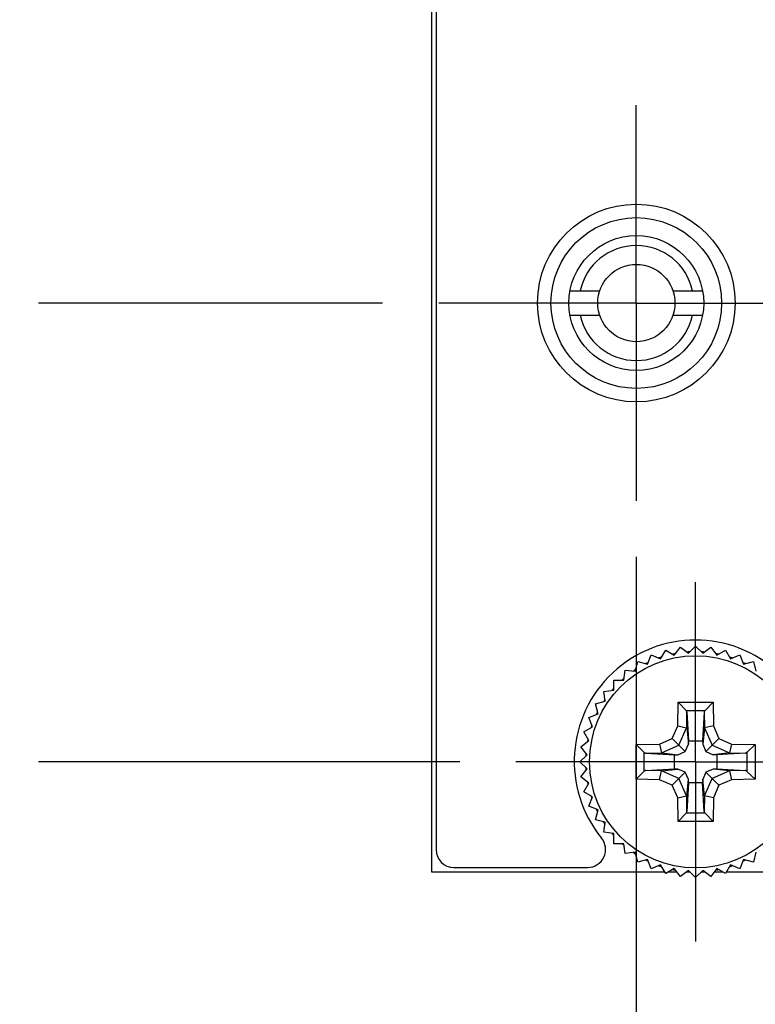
# Model space of a CAD drawing. Header units: inches. Extents: x 0.2 to 16.8, y 0.2 to 10.8.
# Tile 3 of 16: x 3.7 to 4.5, y 3.5 to 4.6. Entities that reach past the tile are written whole.
import ezdxf

# ---------------------------------------------------------------- set-up
doc = ezdxf.new("R2010")
doc.units = ezdxf.units.IN
doc.header["$LTSCALE"] = 0.935
doc.header["$MEASUREMENT"] = 0
doc.linetypes.add('CENTER', pattern=[0.6, 0.375, -0.075, 0.075, -0.075])
doc.layers.get('0').update_dxf_attribs({"linetype": 'CONTINUOUS'})
doc.layers.add('02___PRT_ALL_AXES', color=7, linetype='CONTINUOUS')
doc.layers.add('DIMENSIONS', color=7, linetype='CONTINUOUS')
doc.styles.get("Standard").update_dxf_attribs({"font": 'txt', "width": 0.8})
doc.dimstyles.new('DIMSTYLE_1', dxfattribs={"dimtxt": 0.125, "dimasz": 0.18, "dimexe": 0.125, "dimexo": 0.0625, "dimgap": 0.03125, "dimtad": 0, "dimtih": 1, "dimtoh": 1, "dimzin": 4, "dimdsep": 46, "dimtxsty": 'STANDARD', "dimblk": '_FILLED', "dimblk1": '_FILLED', "dimblk2": '_FILLED', "dimcen": 0.09, "dimadec": 0, "dimazin": 0, "dimtp": 0.001, "dimtm": 0.001, "dimtfac": 1, "dimtofl": 0, "dimtmove": 0, "dimatfit": 3, "dimldrblk": '_FILLED', "dimfxl": 1, "dimtolj": 1, "dimtzin": 4, "dimarcsym": 0})
doc.dimstyles.new('DIMSTYLE_2', dxfattribs={"dimtxt": 0.125, "dimasz": 0.18, "dimexe": 0.125, "dimexo": 0.0625, "dimgap": 0.03125, "dimtad": 0, "dimtih": 1, "dimtoh": 1, "dimzin": 4, "dimdsep": 46, "dimtxsty": 'STANDARD', "dimblk": '_FILLED', "dimblk1": '_FILLED', "dimblk2": '_FILLED', "dimcen": 0.09, "dimadec": 0, "dimazin": 0, "dimtfac": 1, "dimtofl": 0, "dimtmove": 0, "dimatfit": 3, "dimldrblk": '_FILLED', "dimfxl": 1, "dimtolj": 1, "dimtzin": 4, "dimarcsym": 0})

# ---------------------------------------------------------------- blocks, each defined once
blk = doc.blocks.new('*D0')
at = {"layer": 'DIMENSIONS', "color": 2, "linetype": 'CONTINUOUS'}
blk.add_line((4.0863, 4.3104), (3.7033, 4.3104), dxfattribs=at)
at = {"layer": 'DIMENSIONS', "color": 2, "linetype": 'CONTINUOUS', "insert": (3.6408, 4.3729), "char_height": 0.125, "width": 0.825, "attachment_point": 3, "line_spacing_factor": 0.9}
blk.add_mtext('.51{\\Ftxt.shx;\\W1.000000;\\H0.125000; }[13]', dxfattribs=at)
blk = doc.blocks.new('_FILLED')
at = {"color": 0, "linetype": 'BYBLOCK'}
blk.add_solid([(0, 0), (-1, 0.1736), (-1, -0.1736)], dxfattribs=at)
blk = doc.blocks.new('*D1')
at = {"layer": 'DIMENSIONS', "color": 2, "linetype": 'CONTINUOUS'}
blk.add_line((4.1723, 3.7999), (3.7033, 3.7999), dxfattribs=at)
at = {"layer": 'DIMENSIONS', "color": 2, "linetype": 'CONTINUOUS', "insert": (3.6408, 3.8624), "char_height": 0.125, "width": 0.725, "attachment_point": 3, "line_spacing_factor": 0.9}
blk.add_mtext('.00{\\Ftxt.shx;\\W1.000000;\\H0.125000; }[0]', dxfattribs=at)
blk = doc.blocks.new('*D2')
at = {"layer": 'DIMENSIONS', "color": 2, "linetype": 'CONTINUOUS'}
blk.add_line((4.3477, 4.9194), (3.7033, 4.9194), dxfattribs=at)
at = {"layer": 'DIMENSIONS', "color": 2, "linetype": 'CONTINUOUS', "insert": (3.6408, 4.9819), "char_height": 0.125, "width": 1.125, "attachment_point": 3, "line_spacing_factor": 0.9}
blk.add_mtext('1.12{\\Ftxt.shx;\\W1.000000;\\H0.125000; }[28.4]', dxfattribs=at)
blk = doc.blocks.new('*D3')
at = {"layer": 'DIMENSIONS', "color": 2, "linetype": 'CONTINUOUS'}
blk.add_line((4.3477, 5.3394), (3.7033, 5.3394), dxfattribs=at)
at = {"layer": 'DIMENSIONS', "color": 2, "linetype": 'CONTINUOUS', "insert": (3.6408, 5.4019), "char_height": 0.125, "width": 1.125, "attachment_point": 3, "line_spacing_factor": 0.9}
blk.add_mtext('1.54{\\Ftxt.shx;\\W1.000000;\\H0.125000; }[39.1]', dxfattribs=at)
blk = doc.blocks.new('*D4')
at = {"layer": 'DIMENSIONS', "color": 2, "linetype": 'CONTINUOUS'}
blk.add_line((4.3477, 5.7594), (3.7033, 5.7594), dxfattribs=at)
at = {"layer": 'DIMENSIONS', "color": 2, "linetype": 'CONTINUOUS', "insert": (3.6408, 5.8219), "char_height": 0.125, "width": 1.125, "attachment_point": 3, "line_spacing_factor": 0.9}
blk.add_mtext('1.96{\\Ftxt.shx;\\W1.000000;\\H0.125000; }[49.8]', dxfattribs=at)
blk = doc.blocks.new('*D5')
at = {"layer": 'DIMENSIONS', "color": 2, "linetype": 'CONTINUOUS'}
blk.add_line((4.3477, 6.1794), (3.7033, 6.1794), dxfattribs=at)
at = {"layer": 'DIMENSIONS', "color": 2, "linetype": 'CONTINUOUS', "insert": (3.6408, 6.2419), "char_height": 0.125, "width": 1.125, "attachment_point": 3, "line_spacing_factor": 0.9}
blk.add_mtext('2.38{\\Ftxt.shx;\\W1.000000;\\H0.125000; }[60.4]', dxfattribs=at)
blk = doc.blocks.new('*D6')
at = {"layer": 'DIMENSIONS', "color": 2, "linetype": 'CONTINUOUS'}
blk.add_line((4.3477, 6.5994), (3.7033, 6.5994), dxfattribs=at)
at = {"layer": 'DIMENSIONS', "color": 2, "linetype": 'CONTINUOUS', "insert": (3.6408, 6.6619), "char_height": 0.125, "width": 1.125, "attachment_point": 3, "line_spacing_factor": 0.9}
blk.add_mtext('2.80{\\Ftxt.shx;\\W1.000000;\\H0.125000; }[71.1]', dxfattribs=at)
blk = doc.blocks.new('*D7')
at = {"layer": 'DIMENSIONS', "color": 2, "linetype": 'CONTINUOUS'}
blk.add_line((4.3477, 7.0194), (3.7033, 7.0194), dxfattribs=at)
at = {"layer": 'DIMENSIONS', "color": 2, "linetype": 'CONTINUOUS', "insert": (3.6408, 7.0819), "char_height": 0.125, "width": 1.125, "attachment_point": 3, "line_spacing_factor": 0.9}
blk.add_mtext('3.22{\\Ftxt.shx;\\W1.000000;\\H0.125000; }[81.8]', dxfattribs=at)
blk = doc.blocks.new('*D8')
at = {"layer": 'DIMENSIONS', "color": 2, "linetype": 'CONTINUOUS'}
blk.add_line((4.3477, 7.4394), (3.7033, 7.4394), dxfattribs=at)
at = {"layer": 'DIMENSIONS', "color": 2, "linetype": 'CONTINUOUS', "insert": (3.6408, 7.5019), "char_height": 0.125, "width": 1.125, "attachment_point": 3, "line_spacing_factor": 0.9}
blk.add_mtext('3.64{\\Ftxt.shx;\\W1.000000;\\H0.125000; }[92.4]', dxfattribs=at)
blk = doc.blocks.new('*D9')
at = {"layer": 'DIMENSIONS', "color": 2, "linetype": 'CONTINUOUS'}
blk.add_line((4.3477, 7.8594), (3.7033, 7.8594), dxfattribs=at)
at = {"layer": 'DIMENSIONS', "color": 2, "linetype": 'CONTINUOUS', "insert": (3.6408, 7.9219), "char_height": 0.125, "width": 1.225, "attachment_point": 3, "line_spacing_factor": 0.9}
blk.add_mtext('4.06{\\Ftxt.shx;\\W1.000000;\\H0.125000; }[103.1]', dxfattribs=at)
blk = doc.blocks.new('*D10')
at = {"layer": 'DIMENSIONS', "color": 2, "linetype": 'CONTINUOUS'}
blk.add_line((4.1723, 8.6219), (3.7033, 8.6219), dxfattribs=at)
at = {"layer": 'DIMENSIONS', "color": 2, "linetype": 'CONTINUOUS', "insert": (3.6408, 8.6844), "char_height": 0.125, "width": 1.225, "attachment_point": 3, "line_spacing_factor": 0.9}
blk.add_mtext('4.82{\\Ftxt.shx;\\W1.000000;\\H0.125000; }[122.5]', dxfattribs=at)
blk = doc.blocks.new('*D11')
at = {"layer": 'DIMENSIONS', "color": 2, "linetype": 'CONTINUOUS'}
for p, q in [((3.8263, 8.8484), (3.7033, 8.8484)), ((3.9263, 8.7444), (3.8263, 8.8484)), ((4.0783, 8.7444), (3.9263, 8.7444))]:
    blk.add_line(p, q, dxfattribs=at)
at = {"layer": 'DIMENSIONS', "color": 2, "linetype": 'CONTINUOUS', "insert": (3.6408, 8.9109), "char_height": 0.125, "width": 1.225, "attachment_point": 3, "line_spacing_factor": 0.9}
blk.add_mtext('4.94{\\Ftxt.shx;\\W1.000000;\\H0.125000; }[125.6]', dxfattribs=at)
blk = doc.blocks.new('*D16')
at = {"layer": 'DIMENSIONS', "color": 2, "linetype": 'CONTINUOUS'}
blk.add_line((4.3688, 4.0279), (4.3688, 3.2336), dxfattribs=at)
at = {"layer": 'DIMENSIONS', "color": 2, "linetype": 'CONTINUOUS', "insert": (4.3063, 3.1711), "char_height": 0.125, "width": 1.025, "attachment_point": 3, "rotation": 90, "line_spacing_factor": 0.9}
blk.add_mtext('-.07{\\Ftxt.shx;\\W1.000000;\\H0.125000; }[1.7]', dxfattribs=at)

msp = doc.modelspace()

# ---------------------------------------------------------------- linework, layer by layer
at = {"color": 7, "linetype": 'CONTINUOUS'}
for p, q in [((4.1408, 8.7444), (4.1408, 3.6774)), ((4.1458, 8.7194), (4.1458, 3.7024)), ((4.295, 4.3239), (4.3279, 4.3239)), ((4.4096, 4.3239), (4.4425, 4.3239)), ((4.295, 4.2969), (4.3279, 4.2969)), ((4.4096, 4.2969), (4.4425, 4.2969)), ((4.3959, 3.9145), (4.4015, 3.9242)), ((4.4015, 3.9242), (4.4111, 3.9186)), ((4.4111, 3.9186), (4.418, 3.9275)), ((4.418, 3.9275), (4.4269, 3.9207)), ((4.4269, 3.9207), (4.4348, 3.9286)), ((4.4348, 3.9286), (4.4427, 3.9207)), ((4.4427, 3.9207), (4.4516, 3.9275)), ((4.4516, 3.9275), (4.4584, 3.9186)), ((4.4584, 3.9186), (4.4681, 3.9242)), ((4.4681, 3.9242), (4.4737, 3.9145)), ((4.3675, 3.9006), (4.3704, 3.9114)), ((4.3704, 3.9114), (4.3812, 3.9085)), ((4.3812, 3.9085), (4.3855, 3.9188)), ((4.3855, 3.9188), (4.3959, 3.9145)), ((4.4737, 3.9145), (4.484, 3.9188)), ((4.484, 3.9188), (4.4883, 3.9085)), ((4.4883, 3.9085), (4.4991, 3.9114)), ((4.4991, 3.9114), (4.502, 3.9006)), ((4.3549, 3.8909), (4.3564, 3.902)), ((4.3564, 3.902), (4.3675, 3.9006)), ((4.3437, 3.8909), (4.3549, 3.8909)), ((4.3437, 3.8797), (4.3437, 3.8909)), ((4.3326, 3.8783), (4.3437, 3.8797)), ((4.3341, 3.8672), (4.3326, 3.8783)), ((4.3233, 3.8643), (4.3341, 3.8672)), ((4.3262, 3.8534), (4.3233, 3.8643)), ((4.4154, 3.8661), (4.4242, 3.8571)), ((4.4542, 3.8661), (4.4453, 3.8571)), ((4.3158, 3.8491), (4.3262, 3.8534)), ((4.3201, 3.8388), (4.3158, 3.8491)), ((4.4252, 3.8552), (4.4269, 3.8234)), ((4.4444, 3.8552), (4.4426, 3.8234)), ((4.3104, 3.8332), (4.3201, 3.8388)), ((4.4149, 3.8399), (4.4248, 3.8377)), ((4.4248, 3.8377), (4.4249, 3.8376)), ((4.4249, 3.8376), (4.4268, 3.8195)), ((4.4447, 3.8376), (4.4427, 3.8195)), ((4.4447, 3.8376), (4.4448, 3.8377)), ((4.4546, 3.8399), (4.4448, 3.8377)), ((4.316, 3.8235), (4.3104, 3.8332)), ((4.4087, 3.826), (4.4162, 3.8185)), ((4.4608, 3.826), (4.4533, 3.8185)), ((4.3071, 3.8167), (4.316, 3.8235)), ((4.3139, 3.8078), (4.3071, 3.8167)), ((4.3685, 3.8193), (4.3775, 3.8104)), ((4.3947, 3.8197), (4.3969, 3.8099)), ((4.4162, 3.8185), (4.4232, 3.8114)), ((4.4232, 3.8114), (4.4268, 3.8195)), ((4.4268, 3.8195), (4.4269, 3.8234)), ((4.4269, 3.8234), (4.4426, 3.8234)), ((4.4426, 3.8234), (4.4427, 3.8195)), ((4.4427, 3.8195), (4.4463, 3.8114)), ((4.4533, 3.8185), (4.4463, 3.8114)), ((4.4748, 3.8197), (4.4726, 3.8099)), ((4.501, 3.8193), (4.492, 3.8104)), ((4.306, 3.7999), (4.3139, 3.8078)), ((4.3795, 3.8095), (4.4113, 3.8077)), ((4.3971, 3.8098), (4.3969, 3.8099)), ((4.3971, 3.8098), (4.4152, 3.8078)), ((4.4113, 3.8077), (4.4152, 3.8078)), ((4.4113, 3.792), (4.4113, 3.8077)), ((4.4152, 3.8078), (4.4232, 3.8114)), ((4.4463, 3.8114), (4.4544, 3.8078)), ((4.4725, 3.8098), (4.4544, 3.8078)), ((4.4583, 3.8077), (4.4544, 3.8078)), ((4.4901, 3.8095), (4.4583, 3.8077)), ((4.4583, 3.8077), (4.4583, 3.792)), ((4.4726, 3.8099), (4.4725, 3.8098)), ((4.3139, 3.792), (4.306, 3.7999)), ((4.3071, 3.7831), (4.3139, 3.792)), ((4.3795, 3.7903), (4.4113, 3.792)), ((4.3971, 3.79), (4.4152, 3.7919)), ((4.4152, 3.7919), (4.4113, 3.792)), ((4.4232, 3.7884), (4.4152, 3.7919)), ((4.4544, 3.7919), (4.4463, 3.7884)), ((4.4583, 3.792), (4.4544, 3.7919)), ((4.4725, 3.79), (4.4544, 3.7919)), ((4.4583, 3.792), (4.4901, 3.7903)), ((4.316, 3.7763), (4.3071, 3.7831)), ((4.3685, 3.7805), (4.3775, 3.7894)), ((4.3947, 3.78), (4.3969, 3.7899)), ((4.3969, 3.7899), (4.3971, 3.79)), ((4.4087, 3.7738), (4.4162, 3.7813)), ((4.4162, 3.7813), (4.4232, 3.7884)), ((4.4268, 3.7803), (4.4232, 3.7884)), ((4.4249, 3.7622), (4.4268, 3.7803)), ((4.4269, 3.7764), (4.4268, 3.7803)), ((4.4427, 3.7803), (4.4426, 3.7764)), ((4.4463, 3.7884), (4.4427, 3.7803)), ((4.4447, 3.7622), (4.4427, 3.7803)), ((4.4533, 3.7813), (4.4463, 3.7884)), ((4.4608, 3.7738), (4.4533, 3.7813)), ((4.4725, 3.79), (4.4726, 3.7899)), ((4.4726, 3.7899), (4.4748, 3.78)), ((4.492, 3.7893), (4.501, 3.7805)), ((4.3104, 3.7666), (4.316, 3.7763)), ((4.4269, 3.7764), (4.4252, 3.7446)), ((4.4426, 3.7764), (4.4269, 3.7764)), ((4.4444, 3.7446), (4.4426, 3.7764)), ((4.3201, 3.761), (4.3104, 3.7666)), ((4.3158, 3.7506), (4.3201, 3.761)), ((4.4149, 3.7598), (4.4248, 3.762)), ((4.4249, 3.7622), (4.4248, 3.762)), ((4.4448, 3.762), (4.4447, 3.7622)), ((4.4546, 3.7598), (4.4448, 3.762)), ((4.3262, 3.7463), (4.3158, 3.7506)), ((4.3233, 3.7355), (4.3262, 3.7463)), ((4.4154, 3.7336), (4.4242, 3.7426)), ((4.4542, 3.7336), (4.4453, 3.7426)), ((4.3341, 3.7326), (4.3233, 3.7355)), ((4.3326, 3.7215), (4.3341, 3.7326)), ((4.3437, 3.72), (4.3326, 3.7215)), ((4.3437, 3.7088), (4.3437, 3.72)), ((4.3549, 3.7088), (4.3437, 3.7088)), ((4.3564, 3.6977), (4.3549, 3.7088)), ((4.3675, 3.6992), (4.3564, 3.6977)), ((4.3704, 3.6884), (4.3675, 3.6992)), ((4.502, 3.6992), (4.4991, 3.6884)), ((4.1658, 3.6824), (4.3146, 3.6824)), ((4.3812, 3.6913), (4.3704, 3.6884)), ((4.3855, 3.6809), (4.3812, 3.6913)), ((4.3959, 3.6852), (4.3855, 3.6809)), ((4.4015, 3.6755), (4.3959, 3.6852)), ((4.4737, 3.6852), (4.4681, 3.6755)), ((4.484, 3.6809), (4.4737, 3.6852)), ((4.4883, 3.6913), (4.484, 3.6809)), ((4.4991, 3.6884), (4.4883, 3.6913)), ((4.1408, 3.6774), (4.4004, 3.6774)), ((4.4111, 3.6811), (4.4015, 3.6755)), ((4.4047, 3.6774), (4.414, 3.6774)), ((4.418, 3.6722), (4.4111, 3.6811)), ((4.4269, 3.6791), (4.418, 3.6722)), ((4.4247, 3.6774), (4.4285, 3.6774)), ((4.4348, 3.6711), (4.4269, 3.6791)), ((4.4427, 3.6791), (4.4348, 3.6711)), ((4.441, 3.6774), (4.4449, 3.6774)), ((4.4516, 3.6722), (4.4427, 3.6791)), ((4.4584, 3.6811), (4.4516, 3.6722)), ((4.4555, 3.6774), (4.4649, 3.6774)), ((4.4681, 3.6755), (4.4584, 3.6811)), ((4.4692, 3.6774), (4.9288, 3.6774))]:
    msp.add_line(p, q, dxfattribs=at)
at = {"color": 9, "linetype": 'CONTINUOUS'}
for p, q in [((4.4149, 3.8399), (4.4154, 3.8661)), ((4.4154, 3.8661), (4.4542, 3.8661)), ((4.4242, 3.8571), (4.4453, 3.8571)), ((4.4542, 3.8661), (4.4546, 3.8399)), ((4.4249, 3.8376), (4.4252, 3.8552)), ((4.4444, 3.8552), (4.4447, 3.8376)), ((4.4087, 3.826), (4.4149, 3.8399)), ((4.4162, 3.8185), (4.4248, 3.8377)), ((4.4448, 3.8377), (4.4533, 3.8185)), ((4.4546, 3.8399), (4.4608, 3.826)), ((4.3947, 3.8197), (4.4087, 3.826)), ((4.4608, 3.826), (4.4748, 3.8197)), ((4.3685, 3.8193), (4.3947, 3.8197)), ((4.3685, 3.7805), (4.3685, 3.8193)), ((4.3969, 3.8099), (4.4162, 3.8185)), ((4.4533, 3.8185), (4.4726, 3.8099)), ((4.4748, 3.8197), (4.501, 3.8193)), ((4.501, 3.8193), (4.501, 3.7805)), ((4.3775, 3.7894), (4.3775, 3.8104)), ((4.3795, 3.8095), (4.3971, 3.8098)), ((4.4725, 3.8098), (4.4901, 3.8095)), ((4.492, 3.8105), (4.492, 3.7894)), ((4.3947, 3.78), (4.3685, 3.7805)), ((4.3971, 3.79), (4.3795, 3.7903)), ((4.4087, 3.7738), (4.3947, 3.78)), ((4.4162, 3.7813), (4.3969, 3.7899)), ((4.4248, 3.762), (4.4162, 3.7813)), ((4.4448, 3.762), (4.4533, 3.7813)), ((4.4726, 3.7899), (4.4533, 3.7813)), ((4.4748, 3.78), (4.4608, 3.7738)), ((4.4901, 3.7903), (4.4725, 3.79)), ((4.501, 3.7805), (4.4748, 3.78)), ((4.4149, 3.7598), (4.4087, 3.7738)), ((4.4608, 3.7738), (4.4546, 3.7598)), ((4.4154, 3.7336), (4.4149, 3.7598)), ((4.4252, 3.7446), (4.4249, 3.7622)), ((4.4447, 3.7622), (4.4444, 3.7446)), ((4.4546, 3.7598), (4.4542, 3.7336)), ((4.4453, 3.7426), (4.4242, 3.7426)), ((4.4542, 3.7336), (4.4154, 3.7336))]:
    msp.add_line(p, q, dxfattribs=at)
at = {"color": 7, "linetype": 'CONTINUOUS'}
for centre, radius in [((4.3688, 4.3104), 0.11), ((4.3688, 4.3104), 0.075), ((4.3688, 4.3104), 0.043), ((4.4348, 3.7999), 0.1181)]:
    msp.add_circle(centre, radius, dxfattribs=at)
for centre, radius, start, end in [((4.3688, 4.3104), 0.064, 12.1773, 167.8227), ((4.3688, 4.3104), 0.064, 192.1773, 347.8227), ((4.4347, 3.8004), 0.135, 320.7831, 219.2169), ((4.4346, 3.8003), 0.1221, 108.7533, 109.4585), ((4.4347, 3.8001), 0.1222, 108.0227, 108.7533), ((4.4348, 3.7997), 0.1226, 101.249, 101.9787), ((4.4348, 3.7999), 0.1225, 100.5466, 101.249), ((4.4348, 3.7998), 0.1225, 94.2032, 94.489), ((4.4348, 3.7998), 0.1226, 93.7304, 94.2032), ((4.4348, 3.7998), 0.1226, 93.0323, 93.7304), ((4.4348, 3.7998), 0.1226, 86.2695, 86.9674), ((4.4348, 3.7998), 0.1226, 85.7878, 86.2695), ((4.4348, 3.7998), 0.1225, 85.5107, 85.7878), ((4.4348, 3.7999), 0.1225, 78.7507, 79.4532), ((4.4347, 3.7997), 0.1226, 78.0221, 78.7507), ((4.4349, 3.8001), 0.1222, 71.2461, 71.9783), ((4.4349, 3.8003), 0.1221, 70.5419, 71.2461), ((4.4349, 3.7998), 0.1226, 123.7438, 124.5045), ((4.4347, 3.8), 0.1224, 123.047, 123.7438), ((4.4349, 3.7996), 0.1229, 116.2644, 116.96), ((4.435, 3.7995), 0.1229, 115.5065, 116.2645), ((4.4346, 3.7995), 0.1229, 63.7347, 64.4912), ((4.4346, 3.7996), 0.1229, 63.0389, 63.7347), ((4.4345, 3.8001), 0.1221, 131.2328, 131.9631), ((4.4347, 3.7999), 0.1224, 130.5318, 131.2329), ((4.4353, 3.7994), 0.1232, 138.7604, 139.4573), ((4.4353, 3.7994), 0.1232, 138.0366, 138.7604), ((4.434, 3.8004), 0.1215, 146.2735, 146.9756), ((4.4336, 3.8006), 0.1211, 145.5034, 146.2735), ((4.4352, 3.7996), 0.123, 153.7224, 154.4808), ((4.4354, 3.7996), 0.1232, 153.0296, 153.7225), ((4.435, 3.7998), 0.1227, 161.2576, 161.9845), ((4.4347, 3.7999), 0.1224, 160.556, 161.2576), ((4.4343, 3.7999), 0.1221, 168.7425, 169.4459), ((4.4347, 3.7999), 0.1224, 168.0144, 168.7425), ((4.4354, 3.7999), 0.1231, 176.2716, 176.964), ((4.4353, 3.7999), 0.123, 175.6967, 176.2716), ((4.4353, 3.7999), 0.123, 175.5125, 175.6967), ((4.4343, 3.7999), 0.1221, 183.0308, 183.7309), ((4.4345, 3.7999), 0.1222, 183.7308, 184.2569), ((4.4345, 3.7999), 0.1223, 184.2569, 184.493), ((4.4349, 3.7999), 0.1226, 190.5412, 191.243), ((4.4349, 3.7999), 0.1226, 191.243, 191.9723), ((4.4347, 3.7999), 0.1224, 198.0259, 198.7558), ((4.4347, 3.7999), 0.1225, 198.7558, 199.4592), ((4.4348, 3.7999), 0.1225, 205.508, 206.268), ((4.4348, 3.7999), 0.1225, 206.268, 206.9663), ((4.4346, 3.7998), 0.1223, 213.0297, 213.7298), ((4.4346, 3.7998), 0.1223, 213.7299, 214.1411), ((4.4346, 3.7998), 0.1223, 214.1411, 214.4885), ((4.3146, 3.7024), 0.02, 270, 39.2169), ((4.4347, 3.7998), 0.1224, 220.5404, 221.2428), ((4.4346, 3.7997), 0.1223, 221.2428, 221.9776), ((4.435, 3.8001), 0.1228, 228.0275, 228.7517), ((4.4349, 3.8001), 0.1227, 228.7517, 229.4545), ((4.1658, 3.7024), 0.02, 180, 270), ((4.4348, 3.7999), 0.1225, 235.5139, 236.2767), ((4.4349, 3.8001), 0.1227, 236.2766, 236.9725), ((4.4347, 3.7996), 0.1222, 243.0251, 243.7231), ((4.4346, 3.7994), 0.122, 243.7231, 244.4862), ((4.435, 3.8005), 0.1232, 250.5476, 251.2433), ((4.435, 3.8005), 0.1232, 251.2433, 251.9697), ((4.4346, 3.8005), 0.1232, 288.0313, 288.7562), ((4.4346, 3.8005), 0.1232, 288.7561, 289.4527), ((4.435, 3.7994), 0.122, 295.5114, 296.2761), ((4.4349, 3.7996), 0.1222, 296.276, 296.9738), ((4.4346, 3.799), 0.1216, 258.0356, 258.7668), ((4.4347, 3.7994), 0.122, 258.7668, 259.4709), ((4.4348, 3.8004), 0.123, 265.496, 265.6846), ((4.4348, 3.8003), 0.1229, 265.6845, 266.2552), ((4.4348, 3.8001), 0.1228, 266.2551, 266.9499), ((4.4347, 3.8001), 0.1228, 273.0498, 273.7448), ((4.4347, 3.8003), 0.1229, 273.7448, 274.3062), ((4.4347, 3.8004), 0.123, 274.3061, 274.5037), ((4.4349, 3.7994), 0.122, 280.529, 281.2329), ((4.435, 3.799), 0.1216, 281.2329, 281.9653)]:
    msp.add_arc(centre, radius, start, end, dxfattribs=at)
msp.add_ellipse((4.4544, 3.7448), major_axis=(0.01, 0.0001), ratio=0.487612, start_param=-3.117853, end_param=-2.698974, dxfattribs=at)
for points, knots in [([(4.4252, 3.8552), (4.4252, 3.8553), (4.4251, 3.8557), (4.4249, 3.8562), (4.4246, 3.8567), (4.4244, 3.857), (4.4242, 3.8571)], [0, 0, 0, 0, 0.229991, 0.471038, 0.726338, 1, 1, 1, 1]), ([(4.4453, 3.8571), (4.4451, 3.8569), (4.4446, 3.8563), (4.4444, 3.8555), (4.4444, 3.8552)], [0, 0, 0, 0, 0.533893, 1, 1, 1, 1]), ([(4.3775, 3.8104), (4.3778, 3.8102), (4.3784, 3.8097), (4.3791, 3.8095), (4.3795, 3.8095)], [0, 0, 0, 0, 0.533893, 1, 1, 1, 1]), ([(4.492, 3.8105), (4.4917, 3.8102), (4.4912, 3.8097), (4.4904, 3.8095), (4.4901, 3.8095)], [0, 0, 0, 0, 0.535971, 1, 1, 1, 1]), ([(4.3795, 3.7903), (4.3793, 3.7903), (4.379, 3.7902), (4.3785, 3.79), (4.378, 3.7897), (4.3777, 3.7895), (4.3775, 3.7894)], [0, 0, 0, 0, 0.229991, 0.471038, 0.726338, 1, 1, 1, 1]), ([(4.492, 3.7894), (4.4919, 3.7895), (4.4916, 3.7897), (4.4911, 3.79), (4.4906, 3.7902), (4.4902, 3.7903), (4.4901, 3.7903)], [0, 0, 0, 0, 0.273672, 0.52896, 0.77001, 1, 1, 1, 1]), ([(4.4242, 3.7426), (4.4245, 3.7429), (4.425, 3.7435), (4.4252, 3.7442), (4.4252, 3.7446)], [0, 0, 0, 0, 0.533893, 1, 1, 1, 1])]:
    msp.add_open_spline(points, degree=3, knots=knots, dxfattribs=at)
at = {"layer": '02___PRT_ALL_AXES', "color": 7, "linetype": 'CENTER'}
for p, q in [((4.3688, 4.3104), (4.3688, 4.5304)), ((4.3688, 4.3104), (4.1488, 4.3104)), ((4.3688, 4.3104), (4.5888, 4.3104)), ((4.3688, 4.3104), (4.3688, 4.0904)), ((4.4348, 3.7999), (4.4348, 3.9999)), ((4.4348, 3.7999), (4.2348, 3.7999)), ((4.4348, 3.7999), (4.6348, 3.7999)), ((4.4348, 3.7999), (4.4348, 3.5999))]:
    msp.add_line(p, q, dxfattribs=at)
at = {"layer": '02___PRT_ALL_AXES', "color": 7, "linetype": 'CONTINUOUS'}
msp.add_circle((4.3688, 4.3104), 0.095, dxfattribs=at)

# ---------------------------------------------------------------- dimensions: what is measured, and where the dimension line sits
at = {"layer": 'DIMENSIONS', "color": 2, "linetype": 'CONTINUOUS'}
for feature_location, offset, origin, dimstyle, picture, middle in [((4.0783, 8.7444), (-0.375, 0.1041), (4.1408, 3.7999), 'DIMSTYLE_1', '*D11', (3.0283, 8.8484)), ((4.1723, 8.6219), (-0.469, 0), (4.2348, 3.7999), 'DIMSTYLE_1', '*D10', (3.0283, 8.6219)), ((4.3477, 7.8594), (-0.6444, 0), (4.4102, 3.7999), 'DIMSTYLE_1', '*D9', (3.0283, 7.8594)), ((4.3477, 7.4394), (-0.6444, 0), (4.4102, 3.7999), 'DIMSTYLE_1', '*D8', (3.0783, 7.4394)), ((4.3477, 7.0194), (-0.6444, 0), (4.4102, 3.7999), 'DIMSTYLE_1', '*D7', (3.0783, 7.0194)), ((4.3477, 6.5994), (-0.6444, 0), (4.4102, 3.7999), 'DIMSTYLE_1', '*D6', (3.0783, 6.5994)), ((4.3477, 6.1794), (-0.6444, 0), (4.4102, 3.7999), 'DIMSTYLE_1', '*D5', (3.0783, 6.1794)), ((4.3477, 5.7594), (-0.6444, 0), (4.4102, 3.7999), 'DIMSTYLE_1', '*D4', (3.0783, 5.7594)), ((4.3477, 5.3394), (-0.6444, 0), (4.4102, 3.7999), 'DIMSTYLE_1', '*D3', (3.0783, 5.3394)), ((4.3477, 4.9194), (-0.6444, 0), (4.4102, 3.7999), 'DIMSTYLE_1', '*D2', (3.0783, 4.9194)), ((4.0863, 4.3104), (-0.383, 0), (4.2348, 3.7999), 'DIMSTYLE_1', '*D0', (3.2283, 4.3104)), ((4.1722820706, 3.7998717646), (-0.469011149, 0), (4.2347820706, 3.7998717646), 'DIMSTYLE_2', '*D1', (3.2782709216, 3.7998717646))]:
    dim = msp.add_ordinate_dim(feature_location=feature_location, offset=offset, dtype=0, origin=origin, dimstyle=dimstyle, dxfattribs=at)
    dim.commit()
    dim.dimension.update_dxf_attribs({"geometry": picture, "text_midpoint": middle})
dim = msp.add_ordinate_dim(feature_location=(4.3688, 4.0279), offset=(0, -0.7942), dtype=1, origin=(4.4348, 4.0904), text='-<>', dimstyle='DIMSTYLE_1', dxfattribs=at)
dim.commit()
dim.dimension.update_dxf_attribs({"geometry": '*D16', "text_midpoint": (4.3688, 2.6586)})

doc.saveas('drawing.dxf')
